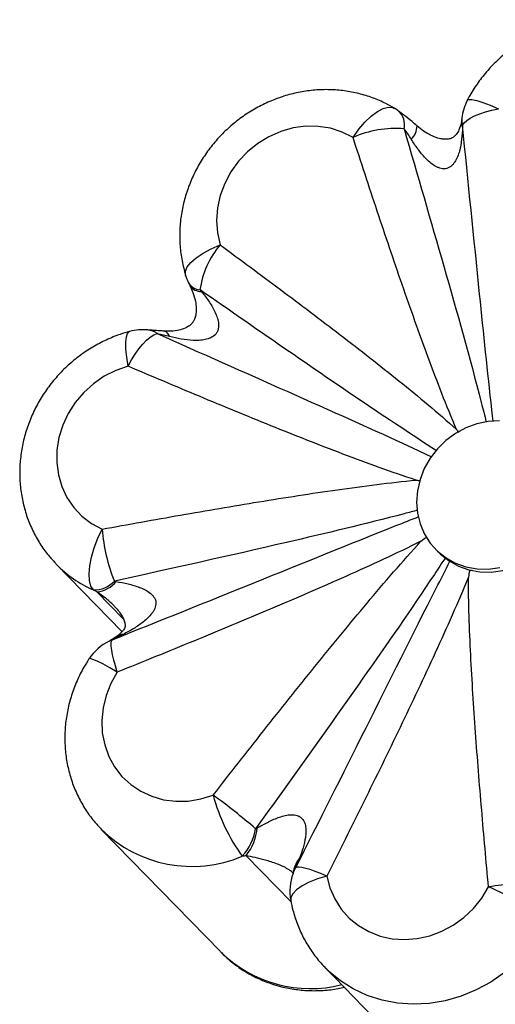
# Paper-space layout '_Dimétrica' of a CAD drawing. Header units: millimetres. Extents: x -907 to -479, y -1137 to 280.
# Tile 5 of 7: x -907 to -815, y 90 to 280. Entities that reach past the tile are written whole.
import ezdxf

# ---------------------------------------------------------------- set-up
doc = ezdxf.new("R2010")
doc.units = ezdxf.units.MM

psp = doc.layouts.new('_Dimétrica')

# ---------------------------------------------------------------- linework, layer by layer
at = {"color": 7, "linetype": 'Continuous', "lineweight": 25}
for p, q in [((-830.41, 259.65), (-830.45, 259.67)), ((-826.86, 177.85), (-826.29, 177.26)), ((-900.12, 174.95), (-887.4, 161.88)), ((-820.25, 173.68), (-819.74, 173.79)), ((-891.41, 123.69), (-868.41, 100.06)), ((-848.17, 96.99), (-825.18, 73.36))]:
    psp.add_line(p, q, dxfattribs=at)
at = {"color": 8, "linetype": 'Continuous', "lineweight": 25}
for p, q in [((-892.25, 169.59), (-887.14, 164.34)), ((-889.89, 160.08), (-889.26, 160.35)), ((-863.44, 118.6), (-854.75, 109.66))]:
    psp.add_line(p, q, dxfattribs=at)
at = {"color": 8, "linetype": 'Continuous', "lineweight": 25, "flags": 128}
for points in [[(-820.69, 264.61), (-820.41, 264.76), (-819.8, 264.74), (-818.88, 264.54), (-817.69, 264.16), (-816.28, 263.63), (-814.69, 262.95)], [(-842.78, 257.42), (-841.66, 258.99), (-840.47, 260.38), (-839.25, 261.54), (-838.06, 262.43), (-836.95, 263.02), (-835.94, 263.27), (-835.09, 263.19), (-834.76, 263.04)], [(-875.12, 230.75), (-875.13, 230.78), (-875.15, 231.54), (-874.8, 232.38), (-874.09, 233.27), (-873.06, 234.17), (-871.74, 235.06), (-870.18, 235.9), (-868.44, 236.65)], [(-886.22, 213.2), (-886.49, 214.94), (-886.64, 216.5), (-886.67, 217.82), (-886.57, 218.85), (-886.34, 219.55), (-886, 219.89), (-885.95, 219.9)], [(-888.32, 154.08), (-889.79, 154.94), (-891.1, 155.66), (-892.2, 156.2), (-893.03, 156.55), (-893.57, 156.69), (-893.79, 156.63)], [(-854.36, 115.16), (-854.25, 115.45), (-853.86, 116.27)], [(-847.84, 114.68), (-849.63, 114.13), (-851.23, 113.49), (-852.6, 112.77), (-853.67, 112.02), (-854.41, 111.26), (-854.78, 110.51), (-854.81, 109.94)], [(-805.3, 105.86), (-806.93, 103.09), (-808.86, 100.51), (-811.06, 98.14), (-813.5, 96.03), (-816.15, 94.19), (-818.97, 92.65), (-821.91, 91.44), (-824.95, 90.57), (-828.04, 90.05), (-831.13, 89.9), (-834.19, 90.1), (-837.16, 90.67), (-840.02, 91.59), (-842.72, 92.85), (-845.22, 94.43), (-847.49, 96.31), (-848.2, 97.02)]]:
    psp.add_lwpolyline(points, dxfattribs=at)
at = {"color": 7, "linetype": 'Continuous', "lineweight": 25, "flags": 128}
for points in [[(-821.64, 259.75), (-821.31, 260.22), (-820.8, 260.7), (-820.12, 261.15), (-819.28, 261.59), (-818.3, 261.99), (-817.19, 262.36), (-815.98, 262.68), (-814.69, 262.95)], [(-842.78, 257.42), (-844.87, 258.46), (-847.12, 259.18), (-849.48, 259.55), (-851.9, 259.57), (-854.33, 259.24), (-856.72, 258.56), (-859.02, 257.55), (-861.17, 256.24), (-863.15, 254.64), (-864.89, 252.8), (-866.37, 250.74), (-867.56, 248.53), (-868.43, 246.19), (-868.96, 243.78), (-869.14, 241.36), (-868.96, 238.96), (-868.44, 236.65)], [(-886.22, 213.2), (-885.57, 214.41), (-884.88, 215.54), (-884.15, 216.56), (-883.41, 217.46), (-882.67, 218.21), (-881.95, 218.81), (-881.25, 219.24), (-880.59, 219.5)], [(-886.22, 213.2), (-888.58, 212.39), (-890.83, 211.26), (-892.91, 209.82), (-894.8, 208.12), (-896.44, 206.19), (-897.81, 204.06), (-898.86, 201.79), (-899.6, 199.42), (-899.98, 196.99), (-900.02, 194.58), (-899.7, 192.21), (-899.04, 189.95), (-898.05, 187.83), (-896.74, 185.91), (-895.16, 184.23), (-893.32, 182.82), (-891.27, 181.71)], [(-814.49, 202.64), (-816.69, 202.52), (-818.88, 202.06), (-821, 201.28), (-823, 200.2), (-824.84, 198.84), (-826.48, 197.23), (-827.88, 195.41), (-829, 193.43), (-829.82, 191.33), (-830.32, 189.15), (-830.48, 186.96), (-830.31, 184.8), (-829.8, 182.72), (-828.98, 180.77), (-827.85, 179), (-826.45, 177.45), (-824.8, 176.15), (-822.95, 175.13), (-820.95, 174.43), (-818.82, 174.05), (-816.64, 174.01), (-814.44, 174.3)], [(-826.29, 177.26), (-825.87, 176.85), (-824.23, 175.56), (-822.38, 174.54), (-820.37, 173.84), (-818.25, 173.46), (-816.06, 173.42), (-813.86, 173.71), (-811.71, 174.33), (-809.64, 175.26), (-807.71, 176.49), (-805.96, 177.98), (-804.44, 179.69), (-803.18, 181.6), (-802.2, 183.65), (-801.54, 185.79)], [(-892.95, 169.97), (-893.43, 170.71), (-893.71, 171.77), (-893.78, 173.09), (-893.65, 174.63), (-893.32, 176.33), (-892.79, 178.12), (-892.1, 179.94), (-891.27, 181.71)], [(-900.12, 174.95), (-900.18, 175.02), (-900.27, 175.11)], [(-888.32, 154.08), (-888.69, 155.28), (-889, 156.4), (-889.24, 157.42), (-889.4, 158.32), (-889.48, 159.07), (-889.49, 159.67), (-889.42, 160.1), (-889.26, 160.35)], [(-888.32, 154.08), (-889.56, 151.89), (-890.49, 149.57), (-891.08, 147.17), (-891.33, 144.74), (-891.22, 142.34), (-890.76, 140.01), (-889.96, 137.8), (-888.84, 135.76), (-887.42, 133.94), (-885.72, 132.36), (-883.79, 131.07), (-881.67, 130.08), (-879.4, 129.43), (-877.02, 129.13), (-874.6, 129.17), (-872.17, 129.57), (-869.79, 130.31)], [(-847.84, 114.68), (-849, 115.16), (-850.08, 115.57), (-851.06, 115.91), (-851.92, 116.16), (-852.64, 116.32), (-853.21, 116.4), (-853.62, 116.38), (-853.86, 116.27)], [(-847.84, 114.68), (-847.24, 112.4), (-846.31, 110.25), (-845.06, 108.29), (-843.52, 106.56), (-841.73, 105.1), (-839.72, 103.93), (-837.53, 103.08), (-835.21, 102.57), (-832.81, 102.4), (-830.37, 102.59), (-827.96, 103.13), (-825.62, 104.01), (-823.4, 105.2), (-821.35, 106.68), (-819.5, 108.43), (-817.91, 110.4), (-816.6, 112.56)], [(-868.41, 100.06), (-868.32, 99.97), (-868.23, 99.87)]]:
    psp.add_lwpolyline(points, dxfattribs=at)
at = {"color": 7, "linetype": 'Continuous', "lineweight": 25}
for centre, radius, start, end in [((-811.81, 260), 10, 152.5707, 173.6356), ((-839.91, 254.47), 10, 53.6272, 59.0061), ((-834.61, 238.85), 20.29, 85.1973, 113.7506), ((-855.75, 225.74), 16.74, 139.3323, 172.4149), ((-865.57, 233.7), 10, 197.1216, 206.0356), ((-883.35, 210.25), 10, 84.6464, 105.0653), ((-856.12, 184.7), 35.27, 184.8613, 201.7099), ((-892.85, 175.47), 5.5, 268.9665, 316.0425), ((-892.81, 175.13), 5.57, 275.7753, 320.4257), ((-885.44, 151.12), 10, 116.4097, 146.5785), ((-954.63, 14.8), 143.32, 49.526, 53.7045), ((-834.01, 140.04), 37.09, 195.2167, 215.5309), ((-871.5, 125.33), 10.01, 316.9148, 351.3344), ((-871.37, 124.89), 10.12, 321.5568, 354.8794), ((-844.97, 111.73), 10, 159.9504, 190.3185), ((-811.72, 88.38), 24.67, 77.6837, 101.4182), ((-834.33, 69.81), 46.29, 51.1568, 67.473)]:
    psp.add_arc(centre, radius, start, end, dxfattribs=at)
at = {"color": 8, "linetype": 'Continuous', "lineweight": 25}
for centre, radius, start, end in [((-836.38, 259.89), 3.56, 346.7465, 47.6291), ((-818.77, 260.39), 3.05, 173.0617, 199.5251), ((-818.21, 260.72), 3.56, 173.805, 195.8914), ((-833.98, 259.67), 3.57, 313.5998, 359.6335), ((-872.11, 230.81), 2.86, 211.5819, 265.4927), ((-872.19, 230.2), 2.54, 214.9923, 272.106), ((-882.79, 216.53), 3.7, 53.4106, 84.1612), ((-879.67, 218.55), 1.49, 14.646, 73.6939), ((-883.6, 191.06), 23.08, 224.27, 246.0806), ((-887, 158.56), 2.83, 93.2939, 123.3051), ((-873.89, 141.54), 25.01, 225.4802, 292.8245), ((-848.59, 114.47), 5.82, 140.7726, 167.7783), ((-851.06, 117.62), 24.7, 225.9366, 284.2921)]:
    psp.add_arc(centre, radius, start, end, dxfattribs=at)
at = {"color": 7, "linetype": 'Continuous', "lineweight": 25}
for points, knots in [([(-777.36, 272.55), (-777.64, 272.86), (-778.55, 273.84), (-780.32, 275.26), (-782.65, 276.8), (-785.14, 278.06), (-787.77, 279.04), (-790.5, 279.73), (-793.31, 280.12), (-796.16, 280.2), (-799.03, 279.98), (-801.87, 279.45), (-804.67, 278.62), (-807.38, 277.51), (-809.98, 276.11), (-812.43, 274.45), (-814.71, 272.54), (-816.79, 270.4), (-818.63, 268.06), (-819.89, 266.1), (-820.52, 264.92), (-820.69, 264.61)], [0, 0, 0, 0, 0.0244412, 0.0797547, 0.135021, 0.1902973, 0.2456395, 0.3010971, 0.35671, 0.4125063, 0.4685018, 0.5247, 0.5810943, 0.6376701, 0.694408, 0.7512851, 0.8082777, 0.8653613, 0.9225081, 0.9796848, 1, 1, 1, 1]), ([(-834.76, 263.04), (-835.31, 263.35), (-836.66, 264.13), (-838.97, 265.11), (-841.65, 265.94), (-844.43, 266.47), (-847.26, 266.69), (-850.13, 266.61), (-852.99, 266.23), (-855.81, 265.54), (-858.56, 264.55), (-861.22, 263.28), (-863.74, 261.74), (-866.11, 259.94), (-868.28, 257.91), (-870.23, 255.66), (-871.95, 253.23), (-873.41, 250.64), (-874.58, 247.92), (-875.46, 245.1), (-876.04, 242.23), (-876.3, 239.32), (-876.24, 236.42), (-875.88, 233.54), (-875.38, 231.69), (-875.12, 230.75)], [0, 0, 0, 0, 0.029323, 0.072485, 0.115693, 0.15901, 0.202461, 0.246062, 0.289821, 0.333737, 0.3778, 0.421997, 0.466311, 0.510724, 0.555216, 0.599769, 0.644357, 0.688955, 0.73354, 0.778083, 0.822554, 0.866923, 0.911161, 0.955244, 1, 1, 1, 1]), ([(-830.43, 259.63), (-830.74, 259.92), (-831.57, 260.67), (-832.79, 261.63), (-833.63, 262.26), (-833.97, 262.51)], [0, 0, 0, 0, 0.271801, 0.710456, 1, 1, 1, 1]), ([(-821.81, 260.76), (-821.83, 260.57), (-821.91, 259.94), (-822.25, 258.91), (-822.79, 258), (-823.3, 257.49), (-823.79, 257.21), (-824.37, 257.08), (-824.95, 257.03), (-825.71, 257.11), (-826.71, 257.35), (-827.91, 257.86), (-829.21, 258.63), (-830.02, 259.32), (-830.43, 259.67)], [0, 0, 0, 0, 0.060965, 0.209934, 0.338915, 0.445991, 0.537846, 0.574436, 0.611865, 0.65951, 0.719329, 0.799843, 0.898041, 1, 1, 1, 1]), ([(-821.73, 261.27), (-821.75, 261.13), (-821.76, 260.98), (-821.79, 260.77), (-821.79, 260.76)], [0, 0, 0, 0, 0.93966, 1, 1, 1, 1]), ([(-831.52, 257.08), (-831.73, 257.43), (-831.95, 257.76), (-832.41, 258.43), (-832.66, 258.75), (-832.91, 259.07)], [0, 0, 0, 0, 0.5, 0.5, 1, 1, 1, 1]), ([(-821.64, 259.37), (-821.65, 258.6), (-821.7, 257.83), (-821.88, 256.3), (-822.01, 255.54), (-822.31, 254.42), (-822.43, 254.05), (-822.73, 253.34), (-822.89, 253), (-823.21, 252.51), (-823.33, 252.36), (-823.58, 252.07), (-823.73, 251.93), (-824.03, 251.7), (-824.19, 251.61), (-824.54, 251.45), (-824.72, 251.4), (-825.28, 251.32), (-825.66, 251.37), (-826.2, 251.54), (-826.38, 251.61), (-826.72, 251.77), (-826.89, 251.86), (-827.36, 252.16), (-827.67, 252.39), (-828.25, 252.88), (-828.52, 253.15), (-829.31, 253.97), (-829.79, 254.56), (-830.7, 255.79), (-831.12, 256.43), (-831.52, 257.08)], [0, 0, 0, 0, 0.125, 0.125, 0.25, 0.25, 0.3125, 0.3125, 0.375, 0.375, 0.40625, 0.40625, 0.4375, 0.4375, 0.46875, 0.46875, 0.5, 0.5, 0.5625, 0.5625, 0.59375, 0.59375, 0.625, 0.625, 0.6875, 0.6875, 0.75, 0.75, 0.875, 0.875, 1, 1, 1, 1]), ([(-822.79, 201), (-823.77, 203.29), (-824.7, 205.6), (-826.51, 210.24), (-827.39, 212.57), (-829.99, 219.58), (-831.65, 224.28), (-834.92, 233.71), (-836.52, 238.44), (-839.68, 247.92), (-841.24, 252.67), (-842.78, 257.42)], [0, 0, 0, 0, 0.125, 0.125, 0.25, 0.25, 0.5, 0.5, 0.75, 0.75, 1, 1, 1, 1]), ([(-868.44, 236.65), (-864.55, 233.79), (-860.67, 230.91), (-852.93, 225.13), (-849.08, 222.22), (-841.42, 216.33), (-837.62, 213.36), (-831.98, 208.82), (-830.11, 207.29), (-826.42, 204.19), (-824.59, 202.62), (-822.79, 201)], [0, 0, 0, 0, 0.25, 0.25, 0.5, 0.5, 0.75, 0.75, 0.875, 0.875, 1, 1, 1, 1]), ([(-874.29, 228.74), (-874.08, 228.31), (-873.65, 227.39), (-873.21, 225.87), (-873.03, 224.41), (-873.1, 223.22), (-873.36, 222.36), (-873.68, 221.74), (-874.13, 221.21), (-874.8, 220.72), (-875.81, 220.28), (-877.19, 219.99), (-878.37, 219.91), (-879.11, 219.99), (-879.25, 220.01)], [0, 0, 0, 0, 0.11248, 0.242081, 0.352723, 0.436183, 0.490889, 0.5297, 0.5727, 0.640634, 0.732506, 0.839815, 0.968774, 1, 1, 1, 1]), ([(-874.55, 229.3), (-874.47, 229.14), (-874.38, 228.95), (-874.28, 228.76), (-874.27, 228.74)], [0, 0, 0, 0, 0.910184, 1, 1, 1, 1]), ([(-872.1, 227.66), (-871.6, 227.06), (-871.13, 226.45), (-870.25, 225.18), (-869.85, 224.52), (-869.34, 223.47), (-869.19, 223.12), (-868.94, 222.39), (-868.84, 222.02), (-868.76, 221.44), (-868.74, 221.24), (-868.75, 220.85), (-868.77, 220.66), (-868.85, 220.27), (-868.9, 220.09), (-869.07, 219.74), (-869.18, 219.57), (-869.55, 219.12), (-869.88, 218.89), (-870.41, 218.63), (-870.59, 218.56), (-870.96, 218.44), (-871.15, 218.39), (-871.72, 218.27), (-872.11, 218.22), (-872.88, 218.18), (-873.27, 218.18), (-874.43, 218.22), (-875.2, 218.31), (-876.72, 218.57), (-877.48, 218.74), (-878.23, 218.93)], [0, 0, 0, 0, 0.125, 0.125, 0.25, 0.25, 0.3125, 0.3125, 0.375, 0.375, 0.40625, 0.40625, 0.4375, 0.4375, 0.46875, 0.46875, 0.5, 0.5, 0.5625, 0.5625, 0.59375, 0.59375, 0.625, 0.625, 0.6875, 0.6875, 0.75, 0.75, 0.875, 0.875, 1, 1, 1, 1]), ([(-885.95, 219.91), (-886.55, 219.73), (-888.08, 219.28), (-890.48, 218.31), (-893.09, 216.94), (-895.56, 215.3), (-897.85, 213.41), (-899.95, 211.29), (-901.82, 208.97), (-903.44, 206.48), (-904.79, 203.83), (-905.86, 201.07), (-906.63, 198.23), (-907.08, 195.34), (-907.23, 192.43), (-907.05, 189.55), (-906.56, 186.72), (-905.77, 183.98), (-904.68, 181.36), (-903.3, 178.91), (-901.84, 176.81), (-900.73, 175.64), (-900.26, 175.14)], [0, 0, 0, 0, 0.033161, 0.084748, 0.136433, 0.188246, 0.240167, 0.292172, 0.344238, 0.396334, 0.448432, 0.500501, 0.552509, 0.60442, 0.656199, 0.707812, 0.759236, 0.810455, 0.861465, 0.912279, 0.96292, 1, 1, 1, 1]), ([(-879.24, 219.98), (-879.53, 220), (-880.27, 220.06), (-881.29, 220.12), (-882.07, 220.17), (-882.35, 220.2), (-882.4, 220.21)], [0, 0, 0, 0, 0.248105, 0.631591, 0.932536, 1, 1, 1, 1]), ([(-878.23, 218.93), (-878.62, 219.03), (-879.01, 219.13), (-879.8, 219.31), (-880.19, 219.4), (-880.59, 219.5)], [0, 0, 0, 0, 0.5, 0.5, 1, 1, 1, 1]), ([(-830.6, 191.19), (-832.98, 191.96), (-835.35, 192.78), (-840.05, 194.47), (-842.39, 195.34), (-849.39, 198), (-854.02, 199.83), (-863.27, 203.57), (-867.87, 205.47), (-877.06, 209.31), (-881.64, 211.25), (-886.22, 213.2)], [0, 0, 0, 0, 0.125, 0.125, 0.25, 0.25, 0.5, 0.5, 0.75, 0.75, 1, 1, 1, 1]), ([(-822.79, 201), (-822.79, 201), (-822.65, 200.8), (-822.51, 200.6), (-822.37, 200.41)], [0, 0, 0, 0, 0.0400041, 1, 1, 1, 1]), ([(-891.27, 181.71), (-886.22, 182.63), (-881.17, 183.54), (-871.07, 185.31), (-866.02, 186.17), (-855.91, 187.82), (-850.86, 188.61), (-843.27, 189.69), (-840.74, 190.03), (-835.67, 190.66), (-833.14, 190.95), (-830.6, 191.19)], [0, 0, 0, 0, 0.25, 0.25, 0.5, 0.5, 0.75, 0.75, 0.875, 0.875, 1, 1, 1, 1]), ([(-830.6, 191.19), (-830.59, 191.19), (-830.34, 191.16), (-830.08, 191.13), (-829.84, 191.1)], [0, 0, 0, 0, 0.039459, 1, 1, 1, 1]), ([(-829.65, 179.36), (-832.04, 178.17), (-834.45, 177.02), (-839.29, 174.78), (-841.72, 173.68), (-849.02, 170.42), (-853.91, 168.31), (-863.71, 164.16), (-868.62, 162.12), (-878.46, 158.07), (-883.39, 156.07), (-888.32, 154.08)], [0, 0, 0, 0, 0.125, 0.125, 0.25, 0.25, 0.5, 0.5, 0.75, 0.75, 1, 1, 1, 1]), ([(-869.79, 130.31), (-866.55, 134.47), (-863.29, 138.63), (-856.75, 146.92), (-853.46, 151.05), (-846.82, 159.27), (-843.47, 163.36), (-838.37, 169.43), (-836.66, 171.44), (-833.19, 175.43), (-831.44, 177.41), (-829.65, 179.36)], [0, 0, 0, 0, 0.25, 0.25, 0.5, 0.5, 0.75, 0.75, 0.875, 0.875, 1, 1, 1, 1]), ([(-820.25, 173.68), (-820.33, 173.28), (-820.41, 172.88), (-820.49, 172.48), (-820.49, 172.47), (-820.49, 172.46), (-820.49, 172.45)], [0, 0, 0, 0, 0.001258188, 0.001258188, 0.001258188, 0.001290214, 0.001290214, 0.001290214, 0.001290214]), ([(-888.52, 171.58), (-887.76, 171.45), (-887, 171.31), (-885.49, 170.95), (-884.75, 170.73), (-883.66, 170.32), (-883.3, 170.16), (-882.62, 169.81), (-882.3, 169.61), (-881.84, 169.25), (-881.7, 169.12), (-881.44, 168.84), (-881.32, 168.69), (-881.11, 168.38), (-881.03, 168.21), (-880.91, 167.85), (-880.88, 167.67), (-880.85, 167.11), (-880.93, 166.74), (-881.15, 166.21), (-881.24, 166.04), (-881.43, 165.72), (-881.54, 165.57), (-881.88, 165.12), (-882.13, 164.84), (-882.68, 164.3), (-882.97, 164.05), (-883.86, 163.34), (-884.49, 162.91), (-885.8, 162.1), (-886.48, 161.73), (-887.17, 161.38)], [0, 0, 0, 0, 0.125, 0.125, 0.25, 0.25, 0.3125, 0.3125, 0.375, 0.375, 0.40625, 0.40625, 0.4375, 0.4375, 0.46875, 0.46875, 0.5, 0.5, 0.5625, 0.5625, 0.59375, 0.59375, 0.625, 0.625, 0.6875, 0.6875, 0.75, 0.75, 0.875, 0.875, 1, 1, 1, 1]), ([(-820.49, 172.45), (-821.5, 169.99), (-822.54, 167.55), (-824.68, 162.68), (-825.78, 160.26), (-829.1, 153), (-831.38, 148.18), (-836, 138.58), (-838.34, 133.79), (-843.06, 124.22), (-845.45, 119.45), (-847.84, 114.68)], [0, 0, 0, 0, 0.125, 0.125, 0.25, 0.25, 0.5, 0.5, 0.75, 0.75, 1, 1, 1, 1]), ([(-816.6, 112.56), (-817.06, 117.53), (-817.5, 122.5), (-818.34, 132.46), (-818.74, 137.44), (-819.46, 147.41), (-819.78, 152.4), (-820.16, 159.91), (-820.27, 162.41), (-820.43, 167.42), (-820.49, 169.94), (-820.49, 172.45)], [0, 0, 0, 0, 0.25, 0.25, 0.5, 0.5, 0.75, 0.75, 0.875, 0.875, 1, 1, 1, 1]), ([(-888.89, 166.79), (-888.77, 166.69), (-888.38, 166.31), (-887.84, 165.61), (-887.3, 164.76), (-887, 164.05), (-886.86, 163.55), (-886.81, 163.19), (-886.82, 162.89), (-886.88, 162.66), (-887.01, 162.36), (-887.39, 161.86), (-887.89, 161.38), (-888.37, 161.06), (-888.56, 160.93)], [0, 0, 0, 0, 0.035504, 0.123525, 0.193246, 0.2612, 0.308154, 0.357298, 0.439414, 0.530566, 0.665036, 0.795308, 0.916703, 1, 1, 1, 1]), ([(-888.53, 160.94), (-888.61, 160.89), (-888.94, 160.67), (-889.39, 160.38), (-889.77, 160.15), (-889.93, 160.06), (-889.89, 160.08), (-889.89, 160.08)], [0, 0, 0, 0, 0.103715, 0.463367, 0.749781, 0.97827, 1, 1, 1, 1]), ([(-887.17, 161.38), (-887.53, 161.2), (-887.89, 161.01), (-888.58, 160.67), (-888.93, 160.5), (-889.26, 160.35)], [0, 0, 0, 0, 0.5, 0.5, 1, 1, 1, 1]), ([(-893.79, 156.63), (-894.12, 156.1), (-894.99, 154.74), (-896.15, 152.41), (-897.2, 149.64), (-897.95, 146.79), (-898.39, 143.9), (-898.51, 140.99), (-898.32, 138.11), (-897.81, 135.29), (-897, 132.55), (-895.89, 129.95), (-894.5, 127.5), (-893.01, 125.41), (-891.89, 124.23), (-891.4, 123.73)], [0, 0, 0, 0, 0.051688, 0.133392, 0.215116, 0.296739, 0.378207, 0.459463, 0.540459, 0.621154, 0.701526, 0.781572, 0.86131, 0.940781, 1, 1, 1, 1]), ([(-861.29, 123.99), (-860.65, 124.36), (-860, 124.71), (-858.66, 125.38), (-857.97, 125.7), (-856.88, 126.09), (-856.51, 126.21), (-855.77, 126.39), (-855.39, 126.47), (-854.8, 126.52), (-854.6, 126.52), (-854.22, 126.51), (-854.02, 126.49), (-853.65, 126.41), (-853.47, 126.35), (-853.13, 126.2), (-852.97, 126.1), (-852.55, 125.76), (-852.35, 125.47), (-852.13, 125), (-852.08, 124.83), (-851.99, 124.51), (-851.96, 124.34), (-851.89, 123.84), (-851.87, 123.5), (-851.89, 122.82), (-851.93, 122.48), (-852.07, 121.47), (-852.23, 120.8), (-852.62, 119.47), (-852.85, 118.8), (-853.1, 118.15)], [0, 0, 0, 0, 0.125, 0.125, 0.25, 0.25, 0.3125, 0.3125, 0.375, 0.375, 0.40625, 0.40625, 0.4375, 0.4375, 0.46875, 0.46875, 0.5, 0.5, 0.5625, 0.5625, 0.59375, 0.59375, 0.625, 0.625, 0.6875, 0.6875, 0.75, 0.75, 0.875, 0.875, 1, 1, 1, 1]), ([(-853.1, 118.15), (-853.24, 117.8), (-853.37, 117.47), (-853.62, 116.84), (-853.74, 116.54), (-853.86, 116.27)], [0, 0, 0, 0, 0.5, 0.5, 1, 1, 1, 1]), ([(-854.28, 115.72), (-854.29, 115.68), (-854.35, 115.39), (-854.42, 115.05), (-854.49, 114.76), (-854.49, 114.77), (-854.49, 114.78)], [0, 0, 0, 0, 0.072955, 0.508655, 0.8579, 1, 1, 1, 1]), ([(-854.28, 115.71), (-854.28, 115.72), (-854.28, 115.72), (-854.28, 115.71), (-854.28, 115.71)], [0, 0, 0, 0, 0.839947, 1, 1, 1, 1]), ([(-854.81, 109.94), (-854.68, 109.32), (-854.36, 107.77), (-853.58, 105.37), (-852.43, 102.79), (-850.98, 100.38), (-849.57, 98.45), (-848.54, 97.42), (-848.18, 97.05)], [0, 0, 0, 0, 0.127849, 0.320221, 0.512099, 0.703254, 0.893789, 1, 1, 1, 1]), ([(-868.2, 99.88), (-867.73, 99.42), (-866.6, 98.3), (-864.58, 96.79), (-862.19, 95.36), (-859.64, 94.2), (-856.97, 93.33), (-854.2, 92.76), (-851.37, 92.49), (-848.51, 92.53), (-846.2, 92.77), (-844.87, 93.09), (-844.47, 93.18)], [0, 0, 0, 0, 0.077464, 0.186423, 0.295332, 0.404303, 0.513444, 0.622844, 0.732575, 0.842683, 0.953188, 1, 1, 1, 1])]:
    psp.add_open_spline(points, degree=3, knots=knots, dxfattribs=at)
at = {"color": 8, "linetype": 'Continuous', "lineweight": 25}
for points, knots in [([(-832.91, 259.07), (-830.34, 250.21), (-825.2, 232.51), (-819.88, 213.67), (-817.35, 203.67), (-817.04, 202.41)], [0, 0, 0, 0, 0.467523, 0.933307, 1, 1, 1, 1]), ([(-815.68, 202.5), (-815.77, 203.26), (-816.71, 211.39), (-818.65, 230.41), (-820.52, 248.85), (-821.64, 259.75)], [0, 0, 0, 0, 0.040319, 0.432719, 1, 1, 1, 1]), ([(-826.63, 196.83), (-831.47, 200.01), (-840.94, 206.25), (-856.15, 216.72), (-866.57, 223.95), (-872.34, 227.95)], [0, 0, 0, 0, 0.317562, 0.622325, 1, 1, 1, 1]), ([(-880.59, 219.5), (-872.22, 215.78), (-855.52, 208.35), (-837.86, 200.51), (-828.71, 196.23), (-827.62, 195.72)], [0, 0, 0, 0, 0.4694273, 0.9371092, 1, 1, 1, 1]), ([(-830.23, 185.39), (-831.11, 185.15), (-839.52, 182.93), (-859.02, 178.28), (-877.79, 174.11), (-888.89, 171.65)], [0, 0, 0, 0, 0.045835, 0.43598, 1, 1, 1, 1]), ([(-889.26, 160.35), (-880.08, 164.03), (-861.75, 171.38), (-842.05, 179.4), (-831.52, 183.56), (-830.04, 184.15)], [0, 0, 0, 0, 0.463113, 0.924504, 1, 1, 1, 1]), ([(-824.93, 176.2), (-825.64, 175.12), (-830.86, 167.21), (-843.02, 149.69), (-854.7, 133.43), (-861.6, 123.82)], [0, 0, 0, 0, 0.06042, 0.444601, 1, 1, 1, 1]), ([(-853.86, 116.27), (-849.32, 125.28), (-840.26, 143.26), (-830.4, 163.06), (-824.93, 173.77), (-824.05, 175.5)], [0, 0, 0, 0, 0.457034, 0.912368, 1, 1, 1, 1]), ([(-888.89, 166.79), (-888.93, 166.85), (-889.48, 167.52), (-890.66, 168.41), (-891.72, 169.19), (-892.25, 169.59)], [0, 0, 0, 0, 0.040008, 0.5152454, 1, 1, 1, 1]), ([(-854.24, 115.16), (-854.43, 115.33), (-854.74, 115.62), (-855.48, 116.1), (-856.36, 116.57), (-857.9, 117.21), (-859.75, 117.78), (-861.74, 118.25), (-862.87, 118.49), (-863.44, 118.6)], [0, 0, 0, 0, 0.0875336, 0.1428576, 0.2349431, 0.3294777, 0.5607317, 0.7781884, 1, 1, 1, 1])]:
    psp.add_open_spline(points, degree=3, knots=knots, dxfattribs=at)
at = {"color": 7, "linetype": 'Continuous', "lineweight": 25}
for points in [[(-821.64, 259.75), (-821.64, 259.62), (-821.64, 259.5), (-821.64, 259.37)], [(-872.34, 227.95), (-872.26, 227.85), (-872.18, 227.76), (-872.1, 227.66)], [(-829.65, 179.36), (-829.31, 179.62), (-828.96, 179.88), (-828.62, 180.13)], [(-819.96, 173.76), (-820.06, 173.73), (-820.15, 173.7), (-820.25, 173.68)], [(-888.89, 171.65), (-888.77, 171.62), (-888.65, 171.6), (-888.52, 171.58)], [(-892.25, 169.59), (-892.49, 169.71), (-892.72, 169.84), (-892.95, 169.97)], [(-861.6, 123.82), (-861.5, 123.87), (-861.4, 123.93), (-861.29, 123.99)], [(-863.44, 118.6), (-863.69, 118.56), (-863.94, 118.52), (-864.19, 118.49)]]:
    psp.add_open_spline(points, degree=3, dxfattribs=at)

doc.saveas('drawing.dxf')
